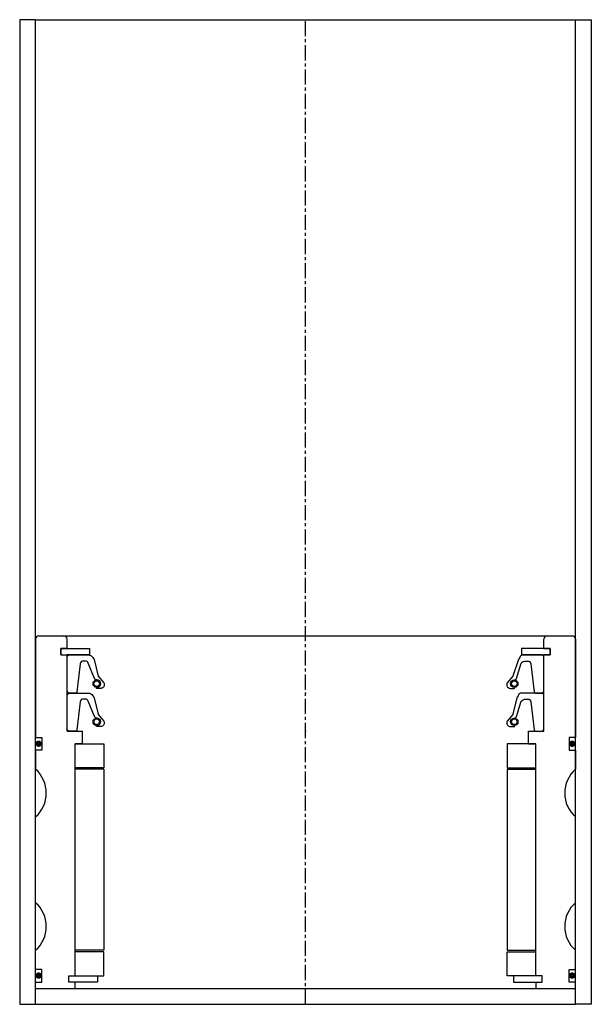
# Model space of a CAD drawing. Extents: x 72 to 252, y -4 to 306.
import ezdxf

# ---------------------------------------------------------------- set-up
doc = ezdxf.new("R2010")
doc.units = 0
doc.header["$LTSCALE"] = 0.15
doc.linetypes.add('CENTER', pattern=[50.8, 31.75, -6.35, 6.35, -6.35])
doc.layers.get('0').update_dxf_attribs({"linetype": 'CONTINUOUS'})
doc.layers.add('CENTER', color=9, linetype='CENTER')

msp = doc.modelspace()

# ---------------------------------------------------------------- linework, layer by layer
for p, q in [((77.47, 305.51), (72.47, 305.51)), ((72.47, 305.51), (72.47, -4.49)), ((77.47, 305.51), (247.47, 305.51)), ((77.47, -4.49), (77.47, 305.51)), ((247.47, -4.49), (247.47, 305.51)), ((247.47, 305.51), (252.47, 305.51)), ((252.47, 305.51), (252.47, -4.49)), ((77.47, 110.51), (77.47, 79.51)), ((78.47, 111.51), (246.47, 111.51)), ((87.37, 107.51), (87.37, 110.51)), ((237.57, 107.51), (237.57, 110.51)), ((247.47, 110.51), (247.47, 79.51)), ((85.47, 105.51), (85.47, 107.51)), ((85.47, 107.51), (87.37, 107.51)), ((85.47, 105.51), (85.47, 107.51)), ((85.47, 107.51), (87.37, 107.51)), ((87.47, 107.51), (85.47, 107.51)), ((85.47, 107.51), (85.47, 105.51)), ((85.47, 105.51), (87.37, 105.51)), ((85.47, 105.51), (87.37, 105.51)), ((85.47, 105.51), (87.47, 105.51)), ((87.37, 81.51), (87.37, 105.51)), ((87.47, 107.51), (94.47, 107.51)), ((89.72, 105.51), (87.47, 105.51)), ((94.47, 105.51), (87.47, 105.51)), ((94.47, 107.51), (94.47, 105.51)), ((237.47, 107.51), (230.47, 107.51)), ((230.47, 107.51), (230.47, 105.51)), ((230.47, 105.51), (237.47, 105.51)), ((235.22, 105.51), (237.47, 105.51)), ((237.47, 107.51), (239.47, 107.51)), ((239.47, 105.51), (237.47, 105.51)), ((237.57, 107.51), (239.47, 107.51)), ((239.47, 107.51), (237.57, 107.51)), ((239.47, 107.51), (237.57, 107.51)), ((237.57, 81.51), (237.57, 105.51)), ((237.57, 105.51), (239.47, 105.51)), ((239.47, 105.51), (237.57, 105.51)), ((239.47, 105.51), (237.57, 105.51)), ((239.47, 105.51), (239.47, 107.51)), ((239.47, 105.51), (239.47, 107.51)), ((239.47, 105.51), (239.47, 107.51)), ((239.47, 107.51), (239.47, 105.51)), ((87.37, 81.51), (92.22, 81.51)), ((92.22, 77.51), (92.22, 81.51)), ((232.72, 77.51), (232.72, 81.51)), ((232.72, 81.51), (237.57, 81.51)), ((77.47, 79.51), (79.47, 79.51)), ((79.47, 79.51), (79.47, 75.51)), ((89.97, 4.51), (89.97, 77.51)), ((92.22, 77.51), (89.97, 77.51)), ((89.97, 4.51), (89.97, 77.51)), ((89.97, 4.51), (89.97, 77.51)), ((89.97, 77.51), (98.97, 77.51)), ((98.97, 77.51), (98.97, 70.01)), ((234.97, 77.51), (225.97, 77.51)), ((225.97, 77.51), (225.97, 70.01)), ((232.72, 77.51), (234.97, 77.51)), ((232.72, 77.51), (234.97, 77.51)), ((234.97, 4.51), (234.97, 77.51)), ((234.97, 4.51), (234.97, 77.51)), ((234.97, 4.51), (234.97, 77.51)), ((234.97, 4.51), (234.97, 77.51)), ((247.47, 79.51), (245.47, 79.51)), ((245.47, 79.51), (245.47, 75.51)), ((79.47, 75.51), (77.47, 75.51)), ((77.47, 75.51), (77.47, 69.51)), ((245.47, 75.51), (247.47, 75.51)), ((247.47, 75.51), (247.47, 69.51)), ((98.97, 70.01), (89.97, 70.01)), ((98.97, 69.51), (89.97, 69.51)), ((98.97, 69.51), (98.97, 12.51)), ((225.97, 70.01), (234.97, 70.01)), ((225.97, 69.51), (225.97, 12.51)), ((225.97, 69.51), (234.97, 69.51)), ((77.47, 27.51), (77.47, 54.51)), ((247.47, 27.51), (247.47, 54.51)), ((77.47, 6.51), (77.47, 12.51)), ((98.97, 12.51), (89.97, 12.51)), ((225.97, 12.51), (234.97, 12.51)), ((247.47, 6.51), (247.47, 12.51)), ((98.97, 12.01), (89.97, 12.01)), ((98.97, 4.51), (98.97, 12.01)), ((225.97, 4.51), (225.97, 12.01)), ((225.97, 12.01), (234.97, 12.01)), ((79.47, 6.51), (77.47, 6.51)), ((79.47, 2.51), (79.47, 6.51)), ((245.47, 2.51), (245.47, 6.51)), ((245.47, 6.51), (247.47, 6.51)), ((87.97, 2.51), (87.97, 4.51)), ((87.97, 4.51), (89.97, 4.51)), ((87.97, 2.51), (87.97, 4.51)), ((87.97, 4.51), (89.97, 4.51)), ((87.97, 2.51), (87.97, 4.51)), ((87.97, 4.51), (89.97, 4.51)), ((89.97, 4.51), (96.97, 4.51)), ((96.97, 4.51), (96.97, 2.51)), ((96.97, 4.51), (98.97, 4.51)), ((227.97, 4.51), (225.97, 4.51)), ((234.97, 4.51), (227.97, 4.51)), ((227.97, 4.51), (227.97, 2.51)), ((236.97, 4.51), (234.97, 4.51)), ((236.97, 4.51), (234.97, 4.51)), ((236.97, 4.51), (234.97, 4.51)), ((236.97, 4.51), (234.97, 4.51)), ((236.97, 2.51), (236.97, 4.51)), ((236.97, 2.51), (236.97, 4.51)), ((236.97, 2.51), (236.97, 4.51)), ((236.97, 2.51), (236.97, 4.51)), ((77.47, 0.51), (77.47, 2.51)), ((77.47, 2.51), (79.47, 2.51)), ((77.47, 0.51), (247.47, 0.51)), ((89.97, 2.51), (87.97, 2.51)), ((89.97, 2.51), (87.97, 2.51)), ((89.97, 2.51), (87.97, 2.51)), ((89.97, 0.51), (89.97, 2.51)), ((96.97, 2.51), (89.97, 2.51)), ((227.97, 2.51), (234.97, 2.51)), ((234.97, 2.51), (236.97, 2.51)), ((234.97, 2.51), (234.97, 0.51)), ((234.97, 2.51), (236.97, 2.51)), ((234.97, 2.51), (236.97, 2.51)), ((234.97, 2.51), (236.97, 2.51)), ((247.47, 2.51), (245.47, 2.51)), ((247.47, 0.51), (247.47, 2.51)), ((72.47, -4.49), (77.47, -4.49)), ((77.47, -4.49), (247.47, -4.49)), ((252.47, -4.49), (247.47, -4.49))]:
    msp.add_line(p, q)
for points in [[(87.47, 94.01), (87.47, 105.01), (87.97, 105.51), (93.98, 105.51, -0.27985), (95.47, 104.67), (95.8, 104.26, 0.118812), (95.89, 104.04), (97.16, 98.85, -0.045671), (97.21, 98.78), (98.94, 96.69, -0.429276), (98.47, 95.09, -0.114819), (98.05, 94.98), (96.73, 94.98, -1), (96.73, 95.3, 1), (96.73, 97.64, -0.279673), (95.99, 98.09), (94.06, 102.91, 0.323214), (93.11, 103.6), (92.52, 103.6, 0.376695), (91.53, 102.73), (90.51, 93.94, -0.377251), (90.01, 93.51), (87.97, 93.51)], [(237.47, 94.01), (237.47, 105.01), (236.97, 105.51), (230.96, 105.51, 0.36857), (229.98, 104.67), (229.65, 104.26, -0.118812), (229.56, 104.04), (227.78, 98.85, 0.045671), (227.73, 98.78), (226.01, 96.69, 0.429276), (226.47, 95.09, 0.114819), (226.89, 94.98), (228.21, 94.98, 1), (228.21, 95.3, -1), (228.21, 97.64, 0.279673), (228.95, 98.09), (230.38, 102.91, -0.236034), (231.83, 103.6), (232.43, 103.6, -0.376695), (233.42, 102.73), (234.43, 93.94, 0.377251), (234.93, 93.51), (236.97, 93.51)], [(87.47, 82.01), (87.47, 93.01), (87.97, 93.51), (93.98, 93.51, -0.27985), (95.47, 92.67), (95.8, 92.25, 0.118812), (95.89, 92.04), (97.16, 86.85, -0.045671), (97.21, 86.77), (98.94, 84.69, -0.429276), (98.47, 83.09, -0.114819), (98.05, 82.98), (96.73, 82.98, -1), (96.73, 83.3, 1), (96.73, 85.64, -0.279673), (95.99, 86.09), (94.06, 90.91, 0.323214), (93.11, 91.6), (92.52, 91.6, 0.376695), (91.53, 90.73), (90.51, 81.94, -0.377251), (90.01, 81.51), (87.97, 81.51)], [(237.47, 82.01), (237.47, 93.01), (236.97, 93.51), (230.46, 93.51, 0.36857), (229.48, 92.67), (229.15, 92.25, -0.118812), (229.06, 92.04), (227.78, 86.85, 0.045671), (227.73, 86.77), (226.01, 84.69, 0.429276), (226.47, 83.09, 0.114819), (226.89, 82.98), (228.21, 82.98, 1), (228.21, 83.3, -1), (228.21, 85.64, 0.279673), (228.95, 86.09), (230.38, 90.91, -0.236034), (231.83, 91.6), (232.43, 91.6, -0.376695), (233.42, 90.73), (234.43, 81.94, 0.377251), (234.93, 81.51), (236.97, 81.51)]]:
    msp.add_lwpolyline(points, format="xyb", close=True)
at = {"const_width": 0.95}
for points in [[(78.96, 77.55, -1), (77.91, 77.55, -1)], [(246.96, 77.55, -1), (245.91, 77.55, -1)], [(78.96, 4.55, -1), (77.91, 4.55, -1)], [(246.96, 4.55, -1), (245.91, 4.55, -1)]]:
    msp.add_lwpolyline(points, format="xyb", close=True, dxfattribs=at)
for centre, radius in [((96.73, 96.47), 1.17), ((96.73, 96.47), 0.881), ((228.21, 96.47), 1.17), ((228.21, 96.47), 0.881), ((96.73, 84.47), 1.17), ((96.73, 84.47), 0.881), ((228.21, 84.47), 1.17), ((228.21, 84.47), 0.881)]:
    msp.add_circle(centre, radius)
for centre, radius, start, end in [((78.47, 110.51), 1, 90, 180), ((86.37, 110.51), 1, 0, 90), ((238.57, 110.51), 1, 90, 180), ((246.47, 110.51), 1, 0, 90), ((70.86, 62.01), 10, 311.4096, 48.5904), ((254.09, 62.01), 10, 131.4096, 228.5904), ((70.86, 20.01), 10, 311.4096, 48.5904), ((254.09, 20.01), 10, 131.4096, 228.5904)]:
    msp.add_arc(centre, radius, start, end)
for p in [(162.47, 93.51), (162.47, 93.51), (162.47, 93.51), (162.47, 93.51), (162.47, 93.51), (162.47, 81.51), (162.47, 81.51), (162.47, 81.51), (162.47, 81.51), (162.47, 81.51)]:
    msp.add_point(p)
at = {"layer": 'CENTER'}
msp.add_line((162.47, -4.49), (162.47, 305.51), dxfattribs=at)

doc.saveas('drawing.dxf')
